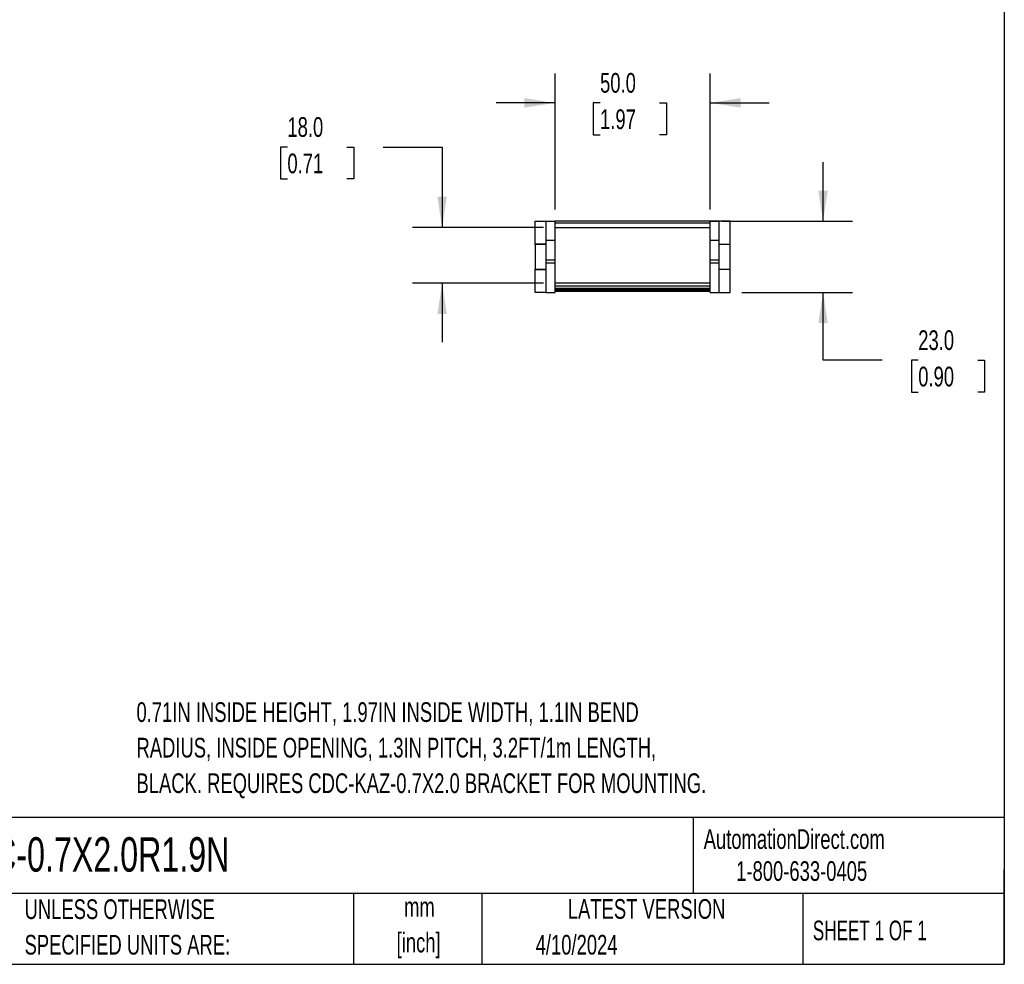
# Model space of a CAD drawing. Header units: millimetres. Extents: x 19 to 819, y 19 to 629.
# Tile 2 of 6: x 501 to 819, y 19 to 324. Entities that reach past the tile are written whole.
import ezdxf

# ---------------------------------------------------------------- set-up
doc = ezdxf.new("R2010")
doc.units = ezdxf.units.MM
doc.header["$LTSCALE"] = 3
doc.layers.add('DIMENSIONS', color=140, linetype='Continuous', lineweight=25)
doc.layers.add('TEXT', color=140, linetype='Continuous', lineweight=25)
doc.styles.add('SLDTEXTSTYLE0', font='TXT', dxfattribs={"width": 0.7})
doc.styles.add('SLDTEXTSTYLE1', font='TXT', dxfattribs={"width": 0.65})
doc.dimstyles.new('SLDDIMSTYLE4', dxfattribs={"dimtxt": 6.474023, "dimasz": 9.906, "dimexe": 0, "dimexo": 0.0625, "dimgap": 1.618506, "dimtad": 0, "dimtih": 1, "dimtoh": 1, "dimrnd": 1e-09, "dimzin": 4, "dimdsep": 46, "dimtxsty": 'SLDTEXTSTYLE0', "dimsah": 1, "dimcen": 0.09, "dimadec": 0, "dimazin": 1, "dimtfac": 1, "dimtmove": 0, "dimatfit": 0, "dimfxl": 0, "dimfrac": 2, "dimtolj": 1, "dimtzin": 12, "dimarcsym": 0})

# ---------------------------------------------------------------- blocks, each defined once
blk = doc.blocks.new('_D_3')
at = {"layer": 'DIMENSIONS'}
for p, q in [((674.14, 262.56), (674.14, 306.54)), ((724.14, 262.56), (724.14, 306.54)), ((674.14, 297.01), (655.09, 297.01)), ((688.63, 297.01), (686.45, 297.01)), ((686.45, 297.01), (686.45, 286.73)), ((707.87, 297.01), (710.04, 297.01)), ((710.04, 297.01), (710.04, 286.73)), ((724.14, 297.01), (743.19, 297.01)), ((686.45, 286.73), (688.63, 286.73)), ((710.04, 286.73), (707.87, 286.73))]:
    blk.add_line(p, q, dxfattribs=at)
for points in [[(674.14, 297.01), (664.23, 298.54), (664.23, 295.49)], [(724.14, 297.01), (734.04, 295.49), (734.04, 298.54)]]:
    blk.add_solid(points, dxfattribs=at)
at = {"layer": 'DIMENSIONS', "char_height": 6.35, "attachment_point": 1, "style": 'SLDTEXTSTYLE0'}
for s, insert in [('50.0', (688.63, 306.65)), ('1.97', (688.63, 294.91))]:
    blk.add_mtext(s, dxfattribs=dict(at, insert=insert))
blk = doc.blocks.new('_D_4')
at = {"layer": 'DIMENSIONS'}
for p, q in [((587.68, 282.76), (585.5, 282.76)), ((585.5, 282.76), (585.5, 272.47)), ((606.92, 282.76), (609.09, 282.76)), ((609.09, 282.76), (609.09, 272.47)), ((618.59, 282.76), (637.64, 282.76)), ((637.64, 282.76), (637.64, 256.81)), ((585.5, 272.47), (587.68, 272.47)), ((609.09, 272.47), (606.92, 272.47)), ((670.33, 256.81), (628.11, 256.81)), ((670.33, 238.81), (628.11, 238.81)), ((637.64, 238.81), (637.64, 219.76))]:
    blk.add_line(p, q, dxfattribs=at)
for points in [[(637.64, 256.81), (639.16, 266.71), (636.11, 266.71)], [(637.64, 238.81), (636.11, 228.9), (639.16, 228.9)]]:
    blk.add_solid(points, dxfattribs=at)
at = {"layer": 'DIMENSIONS', "char_height": 6.35, "attachment_point": 1, "style": 'SLDTEXTSTYLE0'}
for s, insert in [('18.0', (587.68, 292.4)), ('0.71', (587.68, 280.66))]:
    blk.add_mtext(s, dxfattribs=dict(at, insert=insert))
blk = doc.blocks.new('_D_5')
at = {"layer": 'DIMENSIONS'}
for p, q in [((760.64, 258.81), (760.64, 277.86)), ((727.95, 258.81), (770.16, 258.81)), ((734.45, 235.86), (770.16, 235.86)), ((760.64, 213.98), (760.64, 235.86)), ((779.69, 213.98), (760.64, 213.98)), ((791.36, 213.98), (789.18, 213.98)), ((789.18, 213.98), (789.18, 203.7)), ((810.59, 213.98), (812.77, 213.98)), ((812.77, 213.98), (812.77, 203.7)), ((789.18, 203.7), (791.36, 203.7)), ((812.77, 203.7), (810.59, 203.7))]:
    blk.add_line(p, q, dxfattribs=at)
for points in [[(760.64, 258.81), (762.16, 268.71), (759.11, 268.71)], [(760.64, 235.86), (759.11, 225.95), (762.16, 225.95)]]:
    blk.add_solid(points, dxfattribs=at)
at = {"layer": 'DIMENSIONS', "char_height": 6.35, "attachment_point": 1, "style": 'SLDTEXTSTYLE0'}
for s, insert in [('23.0', (791.36, 223.62)), ('0.90', (791.36, 211.88))]:
    blk.add_mtext(s, dxfattribs=dict(at, insert=insert))

msp = doc.modelspace()

# ---------------------------------------------------------------- linework, layer by layer
for p, q in [((667.636, 251.442), (667.636, 258.855)), ((667.636, 258.855), (671.136, 258.855)), ((671.136, 258.855), (674.136, 258.855)), ((671.136, 258.855), (671.136, 258.749)), ((674.136, 258.749), (671.136, 258.749)), ((671.136, 258.749), (671.136, 252.755)), ((674.136, 258.749), (674.136, 258.855)), ((724.136, 258.805), (674.136, 258.805)), ((674.136, 252.755), (674.136, 258.749)), ((674.136, 258.305), (724.136, 258.305)), ((727.136, 258.855), (724.136, 258.855)), ((724.136, 258.855), (724.136, 258.749)), ((727.136, 258.749), (724.136, 258.749)), ((724.136, 252.755), (724.136, 258.749)), ((727.136, 258.749), (727.136, 258.855)), ((730.636, 258.855), (727.136, 258.855)), ((727.136, 252.755), (727.136, 258.749)), ((730.636, 251.442), (730.636, 258.855)), ((674.136, 256.805), (724.136, 256.805)), ((671.136, 251.442), (667.636, 251.442)), ((667.636, 251.355), (667.636, 251.442)), ((671.136, 251.355), (667.636, 251.355)), ((667.636, 251.355), (667.636, 247.355)), ((671.136, 252.755), (674.136, 252.755)), ((671.136, 252.755), (671.136, 246.409)), ((674.136, 246.409), (674.136, 252.755)), ((724.136, 252.755), (727.136, 252.755)), ((724.136, 246.409), (724.136, 252.755)), ((727.136, 246.409), (727.136, 252.755)), ((727.136, 251.442), (730.636, 251.442)), ((730.636, 251.355), (727.136, 251.355)), ((730.636, 251.355), (730.636, 251.442)), ((730.636, 247.355), (730.636, 251.355)), ((667.636, 247.355), (667.636, 243.355)), ((671.136, 246.409), (674.136, 246.409)), ((671.136, 246.409), (671.136, 245.358)), ((671.136, 245.358), (674.136, 245.358)), ((671.136, 245.358), (671.136, 235.855)), ((674.136, 245.358), (674.136, 246.409)), ((674.136, 235.855), (674.136, 245.358)), ((724.136, 246.409), (727.136, 246.409)), ((724.136, 245.358), (724.136, 246.409)), ((724.136, 245.358), (727.136, 245.358)), ((724.136, 235.855), (724.136, 245.358)), ((727.136, 245.358), (727.136, 246.409)), ((727.136, 235.855), (727.136, 245.358)), ((730.636, 243.355), (730.636, 247.355)), ((667.636, 243.355), (671.136, 243.355)), ((667.636, 243.268), (667.636, 243.355)), ((667.636, 235.855), (667.636, 243.268)), ((667.636, 243.268), (671.136, 243.268)), ((727.136, 243.355), (730.636, 243.355)), ((730.636, 243.268), (727.136, 243.268)), ((730.636, 243.268), (730.636, 243.355)), ((730.636, 235.855), (730.636, 243.268)), ((724.136, 238.805), (674.136, 238.805)), ((671.136, 235.855), (667.636, 235.855)), ((671.136, 235.855), (674.136, 235.855)), ((674.136, 237.986), (724.136, 237.986)), ((674.136, 237.175), (724.136, 237.175)), ((674.136, 236.755), (724.136, 236.755)), ((724.136, 236.598), (674.136, 236.598)), ((674.136, 236.255), (724.136, 236.255)), ((724.136, 235.855), (727.136, 235.855)), ((727.136, 235.855), (730.636, 235.855))]:
    msp.add_line(p, q)
at = {"layer": 'TEXT'}
for p, q in [((819.15, 628.65), (819.15, 19.05)), ((819.15, 66.378), (19.05, 66.378)), ((718.726, 66.378), (718.726, 41.91)), ((819.15, 19.05), (819.15, 49.53)), ((819.15, 41.91), (19.05, 41.91)), ((609.073, 41.91), (609.073, 19.05)), ((650.436, 41.91), (650.436, 19.05)), ((754.046, 41.91), (754.046, 19.05)), ((19.05, 19.05), (819.15, 19.05))]:
    msp.add_line(p, q, dxfattribs=at)

# ---------------------------------------------------------------- texts
for s, insert, char_height, attachment_point, style in [('0.71IN INSIDE HEIGHT, 1.97IN INSIDE WIDTH, 1.1IN BEND', (538.953, 103.595), 6.35, 1, 'SLDTEXTSTYLE0'), ('RADIUS, INSIDE OPENING, 1.3IN PITCH, 3.2FT/1m LENGTH,', (538.953, 92.128), 6.35, 1, 'SLDTEXTSTYLE0'), ('BLACK. REQUIRES CDC-KAZ-0.7X2.0 BRACKET FOR MOUNTING.', (538.953, 80.661), 6.35, 1, 'SLDTEXTSTYLE0'), ('AutomationDirect.com', (722.085, 62.63), 6.35, 1, 'SLDTEXTSTYLE0'), ('CDC-0.7X2.0R1.9N', (477.623, 60.056), 11.1125, 1, 'SLDTEXTSTYLE0'), ('1-800-633-0405', (732.575, 52.311), 6.35, 1, 'SLDTEXTSTYLE0'), ('UNLESS OTHERWISE', (502.824, 40.002), 6.35, 1, 'SLDTEXTSTYLE0'), ('mm', (630.297, 40.723), 6.35, 2, 'SLDTEXTSTYLE0'), ('LATEST VERSION', (703.656, 40.092), 6.35, 2, 'SLDTEXTSTYLE0'), ('SHEET 1 OF 1', (757.324, 33.154), 6.35, 1, 'SLDTEXTSTYLE1'), ('SPECIFIED UNITS ARE:', (502.824, 28.535), 6.35, 1, 'SLDTEXTSTYLE0'), ('[inch]', (630.045, 29.257), 6.35, 2, 'SLDTEXTSTYLE0'), ('4/10/2024', (667.838, 28.54), 6.35, 1, 'SLDTEXTSTYLE0')]:
    msp.add_mtext(s, dxfattribs=dict(at, insert=insert, char_height=char_height, attachment_point=attachment_point, style=style))

# ---------------------------------------------------------------- dimensions: what is measured, and where the dimension line sits
at = {"layer": 'DIMENSIONS'}
dim = msp.add_linear_dim(base=(724.136, 297.015), p1=(674.136, 258.749), p2=(724.136, 258.749), dimstyle='SLDDIMSTYLE4', dxfattribs=at)
dim.commit()
dim.dimension.update_dxf_attribs({"geometry": '_D_3', "text_midpoint": (698.248, 297.015), "dimtype": 160})
for base, p1, p2, picture, middle in [((637.636, 238.805), (674.136, 256.805), (674.136, 238.805), '_D_4', (637.636, 282.763)), ((760.636, 235.855), (724.136, 258.805), (730.636, 235.855), '_D_5', (760.636, 213.985))]:
    dim = msp.add_linear_dim(base=base, p1=p1, p2=p2, angle=90, dimstyle='SLDDIMSTYLE4', dxfattribs=at)
    dim.commit()
    dim.dimension.update_dxf_attribs({"geometry": picture, "text_midpoint": middle, "dimtype": 160})

doc.saveas('drawing.dxf')
